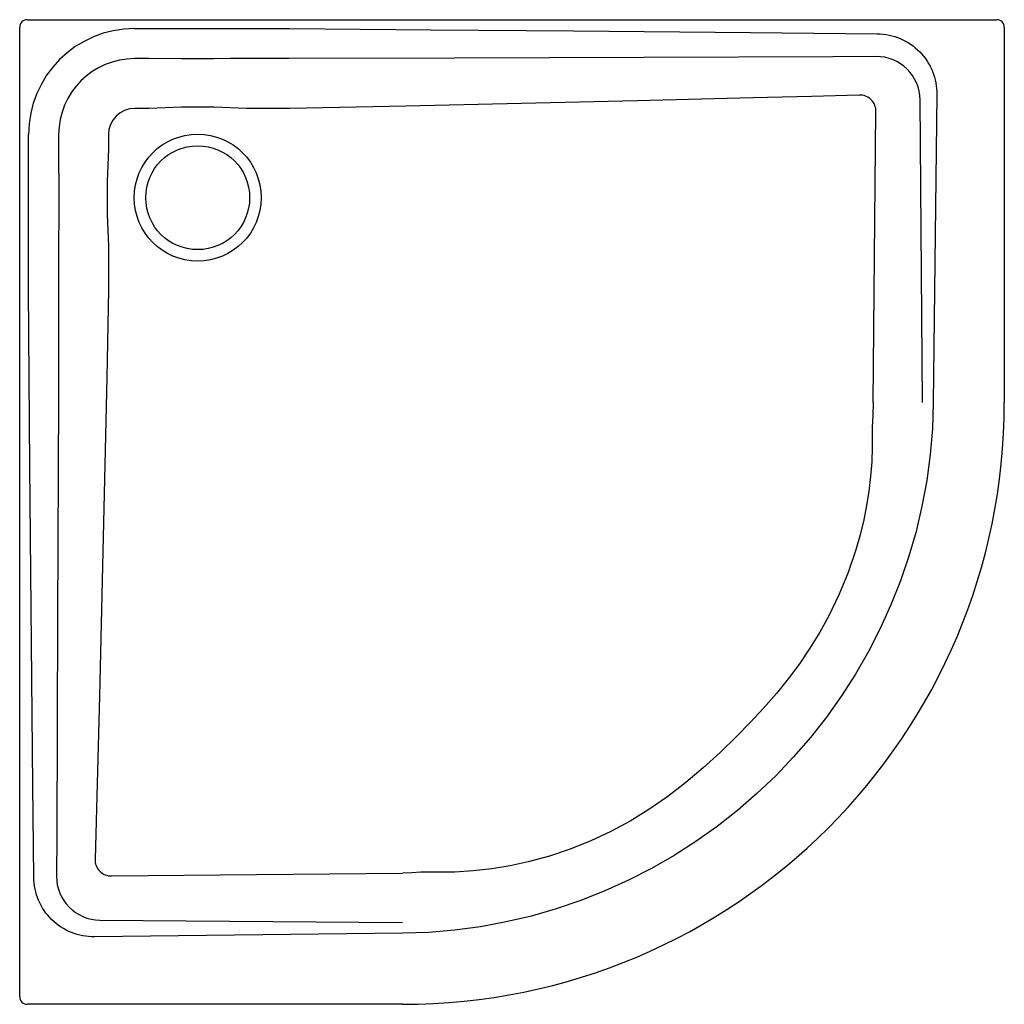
# Model space of a CAD drawing. Header units: millimetres. Extents: x 0 to 0.9, y -0.9 to 0.
import ezdxf

# ---------------------------------------------------------------- set-up
doc = ezdxf.new("R2010")
doc.units = ezdxf.units.MM
doc.header["$LTSCALE"] = 0.2
doc.layers.add('BLOCKS', color=3, linetype='Continuous')

msp = doc.modelspace()

# ---------------------------------------------------------------- linework, layer by layer
at = {"layer": 'BLOCKS', "linetype": 'Continuous'}
for p, q in [((0.007, 0), (0.89324, 0)), ((0, -0.89324), (0, -0.007)), ((0.10512, -0.00808), (0.11799, -0.00808)), ((0.11799, -0.00808), (0.14796, -0.00804)), ((0.14796, -0.00804), (0.17755, -0.00804)), ((0.17755, -0.00804), (0.20752, -0.00808)), ((0.20752, -0.00808), (0.24304, -0.00808)), ((0.24304, -0.00808), (0.24623, -0.00809)), ((0.90024, -0.007), (0.90024, -0.35012)), ((0.11799, -0.03562), (0.10512, -0.03562)), ((0.148, -0.03564), (0.11799, -0.03562)), ((0.17751, -0.03564), (0.148, -0.03564)), ((0.24304, -0.03562), (0.20752, -0.03562)), ((0.24601, -0.03562), (0.24304, -0.03562)), ((0.14781, -0.07987), (0.11799, -0.08115)), ((0.20752, -0.08115), (0.1777, -0.07987)), ((0.11799, -0.08115), (0.10512, -0.08115)), ((0.24713, -0.08115), (0.20752, -0.08115)), ((0.00808, -0.11799), (0.00808, -0.10512)), ((0.03562, -0.10512), (0.03562, -0.11799)), ((0.08115, -0.10512), (0.08115, -0.11799)), ((0.00804, -0.14796), (0.00808, -0.11799)), ((0.08115, -0.11799), (0.07987, -0.14781)), ((0.00804, -0.17755), (0.00804, -0.14796)), ((0.03564, -0.148), (0.03564, -0.17751)), ((0.00808, -0.20752), (0.00804, -0.17755)), ((0.03564, -0.17751), (0.03562, -0.20752)), ((0.07987, -0.1777), (0.08115, -0.20752)), ((0.00808, -0.24304), (0.00808, -0.20752)), ((0.03562, -0.20752), (0.03562, -0.24304)), ((0.08115, -0.20752), (0.08115, -0.24713)), ((0.00809, -0.24623), (0.00808, -0.24304)), ((0.03562, -0.24304), (0.03562, -0.24601)), ((0.65547, -0.65547), (0.65539, -0.65539)), ((0.35012, -0.90024), (0.007, -0.90024))]:
    msp.add_line(p, q, dxfattribs=at)
at = {"layer": 'BLOCKS', "color": 3, "linetype": 'Continuous', "flags": 128}
msp.add_lwpolyline([(0.007, 0), (0.00563, -0.00013), (0.00432, -0.00053), (0.00311, -0.00118), (0.00205, -0.00205), (0.00118, -0.00311), (0.00053, -0.00432), (0.00013, -0.00563), (0, -0.007)], dxfattribs=at)
at = {"layer": 'BLOCKS', "linetype": 'Continuous', "flags": 128}
for points in [[(0.90024, -0.007), (0.90011, -0.00563), (0.89971, -0.00432), (0.89906, -0.00311), (0.89819, -0.00205), (0.89713, -0.00118), (0.89592, -0.00053), (0.89461, -0.00013), (0.89324, 0)], [(0.20752, -0.03562), (0.19252, -0.03563), (0.17751, -0.03564)], [(0.1777, -0.07987), (0.16105, -0.07988), (0.14781, -0.07987)], [(0.03562, -0.11799), (0.03563, -0.13299), (0.03564, -0.148)], [(0.07987, -0.14781), (0.07988, -0.16446), (0.07987, -0.1777)], [(0.83531, -0.35024), (0.83448, -0.37397), (0.83248, -0.39761), (0.82931, -0.42118), (0.82498, -0.44467), (0.81953, -0.46783), (0.81299, -0.49063), (0.80535, -0.51306), (0.79661, -0.53513), (0.78684, -0.55667), (0.77605, -0.5777), (0.76423, -0.59824), (0.75138, -0.61826), (0.73763, -0.6376), (0.72302, -0.65621), (0.70755, -0.67408), (0.69121, -0.69121)], [(0.78036, -0.35012), (0.78036, -0.35012), (0.78009, -0.36149), (0.77954, -0.37285), (0.77938, -0.37526)], [(0.77938, -0.37526), (0.77945, -0.37766), (0.77951, -0.39102), (0.77902, -0.40437), (0.77798, -0.41778), (0.77641, -0.43114), (0.77434, -0.44425), (0.77177, -0.45726), (0.76845, -0.47113), (0.76456, -0.48484), (0.7576, -0.50533), (0.74939, -0.52535), (0.73982, -0.54513), (0.73152, -0.56012), (0.72254, -0.57471), (0.71292, -0.58886), (0.70269, -0.6026), (0.69194, -0.61593), (0.68019, -0.62947), (0.668, -0.64264), (0.65547, -0.65547)], [(0.65547, -0.65547), (0.64049, -0.67003), (0.62501, -0.68411), (0.60901, -0.69758), (0.59245, -0.71032), (0.57527, -0.72217), (0.55814, -0.73265), (0.54039, -0.7422), (0.52211, -0.75076), (0.50338, -0.75828), (0.48429, -0.76471), (0.46492, -0.77001), (0.44833, -0.77359), (0.43157, -0.77635), (0.41468, -0.77827), (0.39774, -0.77933), (0.38088, -0.77952), (0.37862, -0.77948), (0.37722, -0.77944), (0.37666, -0.77943), (0.37561, -0.7794), (0.37535, -0.77939), (0.37528, -0.77939), (0.37526, -0.77938), (0.37526, -0.77938), (0.36688, -0.7795), (0.3585, -0.78001), (0.35012, -0.78036), (0.35012, -0.78036)], [(0.69121, -0.69121), (0.67408, -0.70755), (0.65621, -0.72302), (0.6376, -0.73763), (0.61826, -0.75138), (0.59824, -0.76423), (0.5777, -0.77605), (0.55667, -0.78684), (0.53513, -0.79661), (0.51306, -0.80535), (0.49063, -0.81299), (0.46783, -0.81953), (0.44467, -0.82498), (0.42118, -0.82931), (0.39761, -0.83248), (0.37397, -0.83448), (0.35024, -0.83531)], [(0, -0.89324), (0.00013, -0.89461), (0.00053, -0.89592), (0.00118, -0.89713), (0.00205, -0.89819), (0.00311, -0.89906), (0.00432, -0.89971), (0.00563, -0.90011), (0.007, -0.90024)]]:
    msp.add_lwpolyline(points, dxfattribs=at)
for points in [[(0.24623, -0.00809), (0.37622, -0.00916), (0.50622, -0.01026), (0.66817, -0.01173), (0.78411, -0.01286, -0.414748), (0.83857, -0.0685), (0.8353, -0.35024)], [(0.8255, -0.35012), (0.82323, -0.0733, 0.413286), (0.78303, -0.03363), (0.74359, -0.03383), (0.57051, -0.03459), (0.39744, -0.03519), (0.24601, -0.03562)], [(0.78036, -0.35012), (0.78154, -0.21664), (0.78292, -0.08401, 0.425649), (0.76749, -0.06886), (0.72409, -0.0701), (0.67021, -0.07156), (0.56445, -0.07425), (0.45868, -0.07672), (0.35291, -0.07902), (0.24713, -0.08115)], [(0.35024, -0.8353), (0.06849, -0.83857, -0.414724), (0.01286, -0.78412), (0.01203, -0.70013), (0.01083, -0.57013), (0.00942, -0.40818), (0.00809, -0.24623)], [(0.03562, -0.24601), (0.03535, -0.346), (0.03468, -0.546), (0.03382, -0.74599), (0.03363, -0.78303, 0.413288), (0.0733, -0.82323), (0.35012, -0.8255)], [(0.08115, -0.24713), (0.07955, -0.3271), (0.07786, -0.40707), (0.07548, -0.51284), (0.0729, -0.61861), (0.0708, -0.69829), (0.06886, -0.7675, 0.425554), (0.08401, -0.78292), (0.21664, -0.78154), (0.35012, -0.78036)]]:
    msp.add_lwpolyline(points, format="xyb", dxfattribs=at)
at = {"layer": 'BLOCKS'}
for centre, radius in [((0.16275, -0.16269), 0.05804), ((0.16275, -0.16275), 0.0475)]:
    msp.add_circle(centre, radius, dxfattribs=at)
at = {"layer": 'BLOCKS', "linetype": 'Continuous'}
for centre, radius, start, end in [((0.10512, -0.10512), 0.09704, 90, 180), ((0.10512, -0.10512), 0.0695, 90, 180), ((0.10512, -0.10512), 0.02397, 90, 180), ((0.35012, -0.35012), 0.55012, 270, 0)]:
    msp.add_arc(centre, radius, start, end, dxfattribs=at)

doc.saveas('drawing.dxf')
